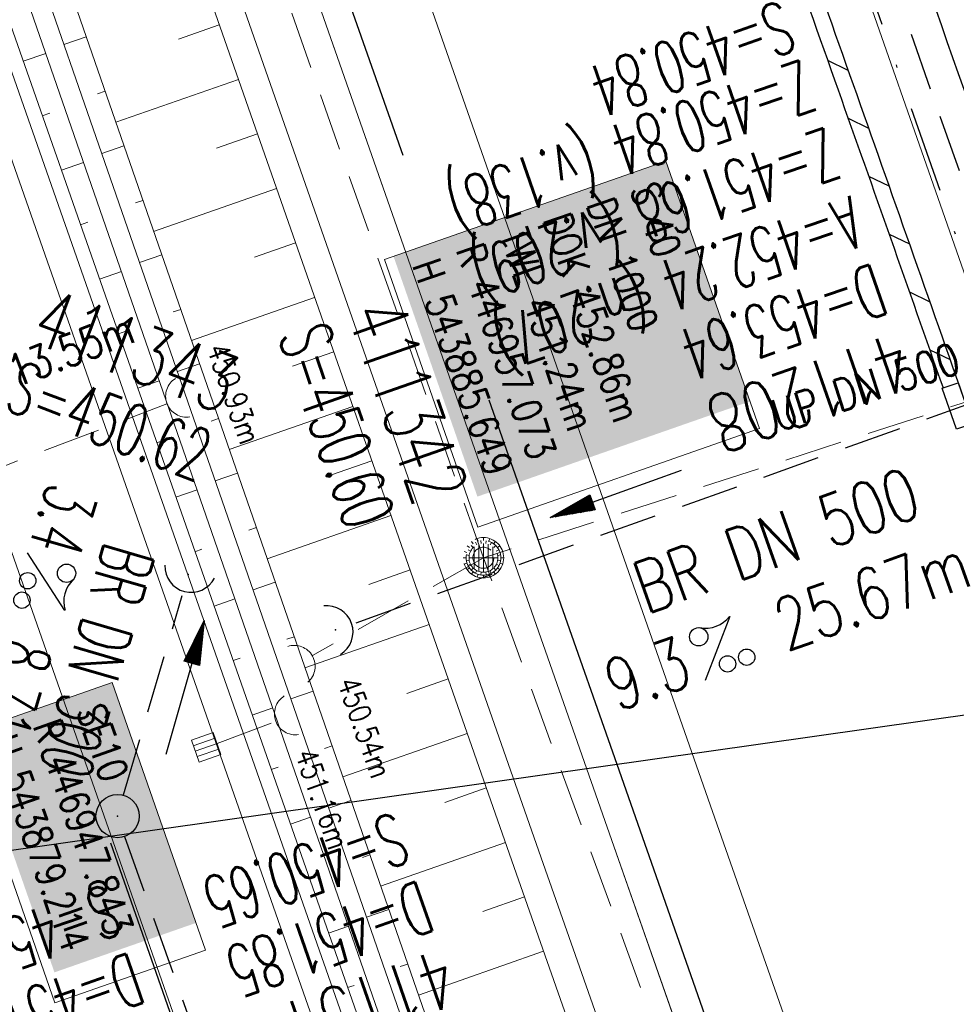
# Model space of a CAD drawing. Extents: x 446577 to 447240, y 443630 to 444842.
# Tile 17 of 71: x 446941 to 446974, y 443870 to 443904. Entities that reach past the tile are written whole.
import ezdxf
from ezdxf.enums import TextEntityAlignment as Align

# ---------------------------------------------------------------- set-up
doc = ezdxf.new("R2010")
doc.units = 0
doc.header["$LTSCALE"] = 2
doc.header["$MEASUREMENT"] = 0
for name, pattern in [('AUSGEZOGEN', [0]), ('GESTRICH-X2', [1.5, 1, -0.5]), ('STRICHPT-X3', [3, 1.5, -0.75, 0, -0.75])]:
    doc.linetypes.add(name, pattern=pattern)
doc.layers.get('0').update_dxf_attribs({"linetype": 'AUSGEZOGEN'})
for name, color, linetype in [('200_ACHSEN', 7, 'CONTINUOUS'), ('ACHSE', 250, 'STRICHPT-X3'), ('Beschriftung', 7, 'CONTINUOUS'), ('FBR', 8, 'CONTINUOUS'), ('GLOBAL', 7, 'CONTINUOUS'), ('Hintergrund', 7, 'CONTINUOUS'), ('Hintergrundplan', 7, 'CONTINUOUS'), ('KANAL', 7, 'GESTRICH-X2'), ('PFEIL', 7, 'CONTINUOUS'), ('Planeinteilung', 6, 'CONTINUOUS'), ('RAHMEN', 250, 'AUSGEZOGEN'), ('SCHACHTNR', 6, 'CONTINUOUS'), ('SCHLITZRINNE', 8, 'AUSGEZOGEN'), ('SCHSYMBOL', 7, 'AUSGEZOGEN'), ('STRASSE', 8, 'CONTINUOUS'), ('TEXTO', 4, 'CONTINUOUS'), ('TEXTU', 4, 'CONTINUOUS')]:
    doc.layers.add(name, color=color, linetype=linetype)
doc.styles.add('11', font='txt_____.ttf', dxfattribs={"width": 0.8, "height": 1})
doc.styles.add('6', font='txt_____.ttf', dxfattribs={"width": 0.8, "height": 1})
doc.styles.add('8', font='txt_____.ttf', dxfattribs={"width": 0.8, "height": 1})
doc.styles.add('ROMANS', font='romans.shx', dxfattribs={"width": 0.8})

# ---------------------------------------------------------------- blocks, each defined once
blk = doc.blocks.new('GST')
at = {"color": 0}
blk.add_circle((0, 0), 0.75, dxfattribs=at)
blk.add_point((0, 0), dxfattribs=at)
blk = doc.blocks.new('10')
blk.add_blockref('GST', (0, 0))
blk = doc.blocks.new('42')
at = {"color": 0}
blk.add_arc((-0.025, -0.311), 0.91, 12.5363, 167.4637, dxfattribs=at)
blk.add_point((0, 0), dxfattribs=at)
blk = doc.blocks.new('PROM')
blk.add_line((1.566, 1.817), (0.019, 0.015))
for centre, radius in [((0.317, 1.51), 0.317), ((0.943, 0.291), 0.283), ((1.645, 0.287), 0.283)]:
    blk.add_circle(centre, radius)
blk.add_arc((0.992, 2.682), 1.033, 239.1414, 303.3549)
blk = doc.blocks.new('PFEIL2')
at = {"color": 0}
for p, q in [((0.88, 0.002), (-2.401, -0.012)), ((0.881, -0.271), (0.879, 0.276)), ((0.879, 0.276), (2.429, 0.009)), ((0.911, 0.27), (0.879, 0.265)), ((0.965, 0.261), (0.879, 0.246)), ((1.019, 0.252), (0.879, 0.228)), ((1.073, 0.242), (0.879, 0.209)), ((1.127, 0.233), (0.879, 0.191)), ((1.181, 0.224), (0.879, 0.172)), ((1.235, 0.214), (0.879, 0.154)), ((1.289, 0.205), (0.879, 0.135)), ((1.343, 0.196), (0.879, 0.117)), ((1.397, 0.187), (0.879, 0.098)), ((1.451, 0.177), (0.879, 0.08)), ((1.505, 0.168), (0.879, 0.061)), ((1.559, 0.159), (0.88, 0.043)), ((1.613, 0.149), (0.88, 0.024)), ((1.668, 0.14), (0.88, 0.006)), ((1.722, 0.131), (0.88, -0.013)), ((1.776, 0.121), (0.88, -0.031)), ((1.83, 0.112), (0.88, -0.05)), ((1.884, 0.103), (0.88, -0.068)), ((1.938, 0.094), (0.88, -0.087)), ((1.992, 0.084), (0.88, -0.105)), ((2.046, 0.075), (0.88, -0.124)), ((2.1, 0.066), (0.88, -0.142)), ((2.154, 0.056), (0.88, -0.161)), ((2.208, 0.047), (0.88, -0.179)), ((2.262, 0.038), (0.881, -0.198)), ((2.316, 0.029), (0.881, -0.216)), ((2.37, 0.019), (0.881, -0.235)), ((2.424, 0.01), (0.881, -0.253)), ((2.429, 0.009), (0.881, -0.271))]:
    blk.add_line(p, q, dxfattribs=at)
blk = doc.blocks.new('1135420')
at = {"layer": 'RAHMEN'}
blk.add_line((950, 5), (950, 415), dxfattribs=at)
blk = doc.blocks.new('SK-quadrat Rand')
at = {"color": 18, "lineweight": 9, "true_color": 0x000000}
for p, q in [((-0.4, 0.8), (-0.4, 0)), ((-0.4, 0.8), (0.4, 0.8)), ((-0.2, 0.8), (-0.2, 0)), ((0, 0.8), (0, 0)), ((0.2, 0.8), (0.2, 0)), ((0.4, 0.8), (0.4, 0)), ((-0.4, 0), (0.4, 0))]:
    blk.add_line(p, q, dxfattribs=at)
blk = doc.blocks.new('Ein-_Auslauf')
at = {"color": 18, "lineweight": 9, "true_color": 0x000000}
blk.add_lwpolyline([(-0.700676, -0.583948, -0.816874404), (0.724419, -0.589597)], format="xyb", dxfattribs=at)
blk = doc.blocks.new('Muldenschacht')
at = {"color": 18, "lineweight": 9, "true_color": 0x000000}
for p, q in [((0.001513, 0.703679), (0.001513, 0.603579)), ((-0.484382, 0.356002), (-0.565365, 0.41484)), ((-0.350626, 0.358645), (-0.421053, 0.429778)), ((-0.351511, 0.488874), (-0.410348, 0.569857)), ((-0.228204, 0.447647), (-0.274147, 0.536581)), ((-0.215015, 0.669384), (-0.184082, 0.574183)), ((-0.096655, 0.595502), (-0.080293, 0.496748)), ((0.001562, 0.503479), (0.001464, -0.497521)), ((0.093794, 0.596447), (0.078414, 0.497536)), ((0.218041, 0.669384), (0.187109, 0.574183)), ((0.271415, 0.539517), (0.226431, 0.450094)), ((0.413374, 0.569857), (0.354537, 0.488874)), ((0.425748, 0.42812), (0.355042, 0.357263)), ((0.568391, 0.41484), (0.487409, 0.356002)), ((-0.599087, 0.002979), (-0.699187, 0.002979)), ((-0.569691, 0.188574), (-0.664892, 0.219507)), ((-0.492399, 0.083917), (-0.591181, 0.100105)), ((-0.444073, 0.230912), (-0.53319, 0.276499)), ((0.502013, 0.002979), (-0.498987, 0.002979)), ((0.474843, 0.165641), (-0.471817, 0.165641)), ((0.38186, 0.328304), (-0.378834, 0.328304)), ((0.447803, 0.22953), (0.537061, 0.27484)), ((0.4959, 0.080963), (0.594778, 0.096559)), ((0.572718, 0.188574), (0.667918, 0.219507)), ((0.602083, 0.008988), (0.702178, 0.00999)), ((-0.569691, -0.182617), (-0.664892, -0.21355)), ((-0.493148, -0.073251), (-0.59208, -0.088497)), ((-0.445326, -0.222488), (-0.534694, -0.267581)), ((0.474843, -0.159684), (-0.471817, -0.159684)), ((0.38186, -0.322346), (-0.378834, -0.322346)), ((0.446654, -0.225822), (0.535682, -0.271583)), ((0.496174, -0.073247), (0.595107, -0.088493)), ((0.572718, -0.182617), (0.667918, -0.21355)), ((-0.484382, -0.350045), (-0.565365, -0.408882)), ((-0.352742, -0.35058), (-0.423593, -0.421292)), ((-0.351511, -0.482917), (-0.410348, -0.5639)), ((-0.228006, -0.441793), (-0.273909, -0.530747)), ((-0.184082, -0.568226), (-0.215015, -0.663427)), ((-0.079489, -0.490923), (-0.095689, -0.589704)), ((0.001513, -0.597621), (0.001513, -0.697721)), ((0.079714, -0.491374), (0.095355, -0.590245)), ((0.187109, -0.568226), (0.218041, -0.663427)), ((0.271696, -0.533418), (0.226665, -0.444019)), ((0.354537, -0.482917), (0.413374, -0.5639)), ((0.426841, -0.421069), (0.355953, -0.350395)), ((0.487409, -0.350045), (0.568391, -0.408882))]:
    blk.add_line(p, q, dxfattribs=at)
for radius in [0.7007, 0.6006, 0.5005]:
    blk.add_circle((0.001513, 0.002979), radius, dxfattribs=at)

msp = doc.modelspace()

# ---------------------------------------------------------------- linework, layer by layer
at = {"layer": '200_ACHSEN', "color": 8, "lineweight": 9, "true_color": 0x7f7f7f}
msp.add_lwpolyline([(446877.093, 444209.207, -0.004255), (446885.419, 444176.323, 0.024318), (446940.471, 443990.561), (446963.136, 443925.819), (447048.746, 443681.27)], format="xyb", dxfattribs=at)
msp.add_lwpolyline([(446877.093, 444209.207, -0.004255), (446885.419, 444176.323, 0.024318), (446940.471, 443990.561), (446963.136, 443925.819), (447048.746, 443681.27)], format="xyb", dxfattribs=at)
at = {"layer": 'ACHSE', "flags": 128}
msp.add_lwpolyline([(446785.2, 444812.39), (446790.978, 444771.625), (446798.52, 444718.411), (446808.52, 444647.862), (446822.553, 444548.851), (446833.078, 444474.594), (446836.586, 444449.841), (446840.095, 444425.088), (446843.603, 444400.336), (446847.111, 444375.583), (446847.688, 444371.511), (446850.727, 444350.846), (446854.65, 444326.156), (446858.882, 444301.517), (446863.422, 444276.933), (446868.271, 444252.408), (446873.427, 444227.946), (446878.889, 444203.55), (446884.657, 444179.224), (446890.729, 444154.973), (446897.105, 444130.8), (446903.784, 444106.709), (446910.765, 444082.704), (446918.046, 444058.788), (446925.627, 444034.965), (446933.506, 444011.239), (446939.848, 443992.83), (446941.674, 443987.611), (446949.933, 443964.015), (446958.191, 443940.418), (446966.45, 443916.822), (446974.708, 443893.225), (446979.199, 443880.392), (446999.483, 443822.435), (447024.259, 443751.646), (447041.503, 443702.373)], dxfattribs=at)
at = {"layer": 'Beschriftung', "color": 18, "lineweight": 9, "true_color": 0x000000}
for points in [[(446963.609, 443898.833), (446966.846, 443889.565), (446957.091, 443886.157), (446953.854, 443895.425), (446963.609, 443898.833)], [(446944.421, 443880.769), (446947.658, 443871.502), (446942.434, 443869.677), (446939.197, 443878.945), (446944.421, 443880.769)]]:
    msp.add_lwpolyline(points, close=True, dxfattribs=at)
at = {"layer": 'FBR'}
for points in [[(446906.283, 444163.064, 0.003557), (446913.219, 444136.335, 0.004717), (446918.783, 444116.265, 0.000024), (446923.206, 444100.879, 0.003676), (446923.236, 444100.778, 0.000171), (446925.25, 444094.15, 0.000048), (446932.443, 444070.518, 0.000065), (446938.908, 444049.294, 0.003486), (446939.03, 444048.902, 0.003745), (446939.222, 444048.317, 0.000068), (446950.069, 444016.112, 0.000011), (446956.461, 443997.144, 0.001698), (446956.504, 443997.019, 0.000349), (446956.714, 443996.41, 0.000013), (446962.54, 443979.58, 0.000005), (446967.365, 443965.643, 0.00002), (446968.622, 443962.013, 0.001124), (446976.568, 443939.234, -0.000431), (446996.335, 443882.82)], [(446925.215, 444042.892, 0.0017), (446930.243, 444027.436, 0.003935), (446936.907, 444007.707, 0.000126), (446946.647, 443979.626, 0.000195), (446952.953, 443961.485, 0.000026), (446968.558, 443916.655, 0.000443), (446969.471, 443914.039, 0.00013), (446975.672, 443896.342, -0.000046), (446981.167, 443880.67, -0.00001)]]:
    msp.add_lwpolyline(points, format="xyb", dxfattribs=at)
at = {"layer": 'FBR', "flags": 128}
for points in [[(446922.792, 443989.681), (446926.871, 443977.886), (446931.015, 443966.084), (446935.147, 443954.264), (446939.223, 443942.585), (446943.33, 443930.794), (446947.457, 443919.088), (446951.592, 443907.277), (446954.489, 443899.038)], [(446957.47, 443890.561), (446959.884, 443883.697), (446961.903, 443877.94)], [(446961.903, 443877.94), (446968.147, 443860.134), (446970.628, 443852.863), (446970.799, 443852.274), (446976.341, 443836.546), (446984.571, 443813.112), (446992.782, 443789.739), (447001.122, 443765.641), (447009.39, 443742.174), (447013.083, 443731.651)]]:
    msp.add_lwpolyline(points, dxfattribs=at)
at = {"layer": 'FBR'}
msp.add_lwpolyline([(446978.811, 443777.804), (446977.838, 443779.92), (446953.977, 443847.794), (446944.372, 443875.211)], dxfattribs=at)
at = {"layer": 'Hintergrund', "color": 254, "lineweight": 18, "true_color": 0xcccccc}
for p, q in [((446948.132, 443903.549), (446946.718, 443903.054)), ((446943.515, 443903.142), (446942.748, 443902.876)), ((446941.336, 443902.29), (446942.115, 443902.563)), ((446948.792, 443901.662), (446944.545, 443900.175)), ((446944.171, 443901.253), (446943.915, 443901.164)), ((446941.997, 443900.403), (446942.255, 443900.493)), ((446949.453, 443899.774), (446948.036, 443899.278)), ((446944.826, 443899.363), (446944.059, 443899.097)), ((446942.658, 443898.515), (446943.426, 443898.784)), ((446950.114, 443897.886), (446945.856, 443896.396)), ((446945.482, 443897.473), (446945.226, 443897.385)), ((446943.32, 443896.628), (446943.574, 443896.717)), ((446950.775, 443895.999), (446949.354, 443895.501)), ((446946.137, 443895.584), (446945.37, 443895.318)), ((446943.981, 443894.74), (446944.737, 443895.005)), ((446951.435, 443894.111), (446947.167, 443892.617)), ((446946.793, 443893.694), (446946.537, 443893.606)), ((446944.642, 443892.853), (446944.893, 443892.94)), ((446952.096, 443892.223), (446950.671, 443891.725)), ((446947.448, 443891.805), (446946.681, 443891.539)), ((446945.304, 443890.965), (446946.048, 443891.226)), ((446952.757, 443890.335), (446948.478, 443888.838)), ((446948.104, 443889.915), (446947.848, 443889.827)), ((446945.965, 443889.078), (446946.211, 443889.164)), ((446953.418, 443888.448), (446951.989, 443887.948)), ((446948.759, 443888.026), (446947.992, 443887.76)), ((446946.626, 443887.19), (446947.359, 443887.447)), ((446954.078, 443886.56), (446949.789, 443885.059)), ((446949.415, 443886.136), (446949.159, 443886.048)), ((446947.288, 443885.303), (446947.53, 443885.388)), ((446954.739, 443884.672), (446953.307, 443884.171)), ((446950.07, 443884.247), (446949.303, 443883.981)), ((446947.949, 443883.415), (446948.67, 443883.668)), ((446955.4, 443882.785), (446951.1, 443881.28)), ((446950.726, 443882.357), (446950.47, 443882.269)), ((446948.61, 443881.528), (446948.849, 443881.611)), ((446956.06, 443880.897), (446954.625, 443880.395)), ((446951.381, 443880.468), (446950.614, 443880.202)), ((446949.271, 443879.64), (446949.981, 443879.889)), ((446956.721, 443879.009), (446952.411, 443877.5)), ((446952.037, 443878.578), (446951.781, 443878.489)), ((446949.933, 443877.753), (446950.167, 443877.835)), ((446957.382, 443877.121), (446955.943, 443876.618)), ((446952.692, 443876.689), (446951.925, 443876.422)), ((446950.594, 443875.865), (446951.292, 443876.11)), ((446958.043, 443875.234), (446953.722, 443873.721)), ((446953.348, 443874.799), (446953.092, 443874.71)), ((446951.255, 443873.978), (446951.486, 443874.059)), ((446958.705, 443873.347), (446957.263, 443872.84)), ((446954.003, 443872.91), (446953.236, 443872.643)), ((446951.917, 443872.09), (446952.603, 443872.331)), ((446959.368, 443871.46), (446955.034, 443869.937)), ((446954.659, 443871.02), (446954.403, 443870.931)), ((446952.578, 443870.203), (446952.805, 443870.282))]:
    msp.add_line(p, q, dxfattribs=at)
for points in [[(446877.093, 444209.207, -0.004255), (446885.419, 444176.323, 0.024318), (446940.471, 443990.561), (446963.136, 443925.819), (447048.746, 443681.27)], [(446890.939, 444034.995, -0.42086), (446890.708, 444035.656), (446891.162, 444035.815, -0.401798), (446898.37, 444032.55, -0.019269), (446898.518, 444032.135), (446901.858, 444021.384), (446903.381, 444016.626), (446904.951, 444011.886), (446906.569, 444007.16), (446944.261, 443898.514), (446957.371, 443860.723), (446959.01, 443855.999), (446960.653, 443851.278), (446962.3, 443846.557), (446963.949, 443841.837), (446965.602, 443837.119), (446967.259, 443832.401), (446971.826, 443819.399, -0.068029), (446972.95, 443813.906, -0.048999), (446972.821, 443809.861, 0.113451), (446973.74, 443800.844), (446974.005, 443800.128)], [(446887.998, 444035.855, -0.019083), (446889.67, 444031.608), (446966.999, 443810.897)], [(446887.998, 444035.855, 0.213062), (446891.618, 444032.564, -0.23303), (446895.405, 444028.849), (446968.148, 443821.225, -0.227664), (446967.574, 443816.061, 0.227694), (446966.999, 443810.897)], [(446973.349, 443799.885), (446973.08, 443800.61, -0.113568), (446972.127, 443809.952, 0.117419), (446971.165, 443819.167), (446966.599, 443832.169), (446964.942, 443836.887), (446963.288, 443841.606), (446961.639, 443846.326), (446959.992, 443851.047), (446958.349, 443855.769), (446956.71, 443860.493), (446943.6, 443898.284), (446905.907, 444006.932), (446904.288, 444011.662), (446902.715, 444016.409), (446901.19, 444021.173), (446897.85, 444031.928, 0.424353), (446891.428, 444035.166), (446890.939, 444034.995)], [(446972.327, 443799.54), (446971.817, 443801.014, -0.118953), (446970.944, 443810.837, 0.125853), (446970.139, 443820.08), (446895.836, 444032.155, 0.414457), (446892.006, 444033.994, -0.054822), (446891.651, 444033.929, -0.20187), (446890.439, 444034.34)], [(446922.662, 443965.119), (446924.185, 443960.355), (446925.683, 443955.582), (446926.968, 443950.734), (446928.644, 443946.023), (446930.225, 443941.279), (446931.855, 443936.553), (446933.447, 443931.812), (446935.218, 443927.135), (446935.546, 443926.113), (446945.027, 443898.784), (446958.137, 443860.993), (446959.776, 443856.269), (446961.419, 443851.547), (446963.066, 443846.826), (446964.715, 443842.106), (446965.694, 443839.315), (446966.531, 443837.444), (446968.269, 443832.754), (446974.976, 443814.041, -0.048938)]]:
    msp.add_lwpolyline(points, format="xyb", dxfattribs=at)
for points in [[(446900.4, 444054.638), (446903.779, 444043.697), (446911.695, 444019.287), (446919.609, 443995.868), (446927.249, 443973.805), (446935.598, 443949.929), (446944.354, 443924.81), (446951.042, 443905.828), (446961.567, 443875.758), (446970.281, 443850.953), (446977.156, 443831.141), (446984.963, 443808.896), (446986.454, 443804.637)], [(446898.011, 444053.9), (446901.395, 444042.943), (446909.321, 444018.501), (446917.243, 443995.058), (446924.887, 443972.983), (446933.238, 443949.104), (446941.995, 443923.984), (446948.684, 443905), (446959.208, 443874.931), (446967.921, 443850.129), (446974.795, 443830.317), (446982.604, 443808.068), (446984.094, 443803.812)], [(446897.056, 444053.605), (446900.442, 444042.641), (446908.372, 444018.187), (446916.297, 443994.735), (446923.943, 443972.654), (446932.294, 443948.774), (446941.051, 443923.653), (446947.74, 443904.668), (446958.264, 443874.6), (446966.976, 443849.799), (446973.851, 443829.987), (446981.661, 443807.737), (446983.15, 443803.481)], [(446893.025, 444031.887), (446895.882, 444030.513), (446969.598, 443820.112), (446967.911, 443816.68)]]:
    msp.add_lwpolyline(points, dxfattribs=at)
at = {"layer": 'Hintergrundplan', "color": 254, "lineweight": 18, "true_color": 0xcccccc}
for p, q in [((446951.042, 443905.828), (446961.567, 443875.758)), ((446948.132, 443903.549), (446946.718, 443903.054)), ((446943.515, 443903.142), (446942.748, 443902.876)), ((446941.336, 443902.29), (446942.115, 443902.563)), ((446948.792, 443901.662), (446944.545, 443900.175)), ((446944.171, 443901.253), (446943.915, 443901.164)), ((446941.997, 443900.403), (446942.255, 443900.493)), ((446949.453, 443899.774), (446948.036, 443899.278)), ((446944.826, 443899.363), (446944.059, 443899.097)), ((446942.658, 443898.515), (446943.426, 443898.784)), ((446950.114, 443897.886), (446945.856, 443896.396)), ((446945.482, 443897.473), (446945.226, 443897.385)), ((446943.32, 443896.628), (446943.574, 443896.717)), ((446950.775, 443895.999), (446949.354, 443895.501)), ((446946.137, 443895.584), (446945.37, 443895.318)), ((446943.981, 443894.74), (446944.737, 443895.005)), ((446951.435, 443894.111), (446947.167, 443892.617)), ((446946.793, 443893.694), (446946.537, 443893.606)), ((446944.642, 443892.853), (446944.893, 443892.94)), ((446952.096, 443892.223), (446950.671, 443891.725)), ((446947.448, 443891.805), (446946.681, 443891.539)), ((446945.304, 443890.965), (446946.048, 443891.226)), ((446952.757, 443890.335), (446948.478, 443888.838)), ((446948.104, 443889.915), (446947.848, 443889.827)), ((446945.965, 443889.078), (446946.211, 443889.164)), ((446953.418, 443888.448), (446951.989, 443887.948)), ((446948.759, 443888.026), (446947.992, 443887.76)), ((446946.626, 443887.19), (446947.359, 443887.447)), ((446954.078, 443886.56), (446949.789, 443885.059)), ((446949.415, 443886.136), (446949.159, 443886.048)), ((446947.288, 443885.303), (446947.53, 443885.388)), ((446954.739, 443884.672), (446953.307, 443884.171)), ((446950.07, 443884.247), (446949.303, 443883.981)), ((446947.949, 443883.415), (446948.67, 443883.668)), ((446955.4, 443882.785), (446951.1, 443881.28)), ((446950.726, 443882.357), (446950.47, 443882.269)), ((446948.61, 443881.528), (446948.849, 443881.611)), ((446956.06, 443880.897), (446954.625, 443880.395)), ((446951.381, 443880.468), (446950.614, 443880.202)), ((446949.271, 443879.64), (446949.981, 443879.889)), ((446956.721, 443879.009), (446952.411, 443877.5)), ((446952.037, 443878.578), (446951.781, 443878.489)), ((446949.933, 443877.753), (446950.167, 443877.835)), ((446957.382, 443877.121), (446955.943, 443876.618)), ((446952.692, 443876.689), (446951.925, 443876.422)), ((446950.594, 443875.865), (446951.292, 443876.11)), ((446961.567, 443875.758), (446970.281, 443850.953)), ((446958.043, 443875.234), (446953.722, 443873.721)), ((446953.348, 443874.799), (446953.092, 443874.71)), ((446951.255, 443873.978), (446951.486, 443874.059)), ((446958.705, 443873.347), (446957.263, 443872.84)), ((446954.003, 443872.91), (446953.236, 443872.643)), ((446951.917, 443872.09), (446952.603, 443872.331)), ((446959.368, 443871.46), (446955.034, 443869.937)), ((446954.659, 443871.02), (446954.403, 443870.931)), ((446952.578, 443870.203), (446952.805, 443870.282))]:
    msp.add_line(p, q, dxfattribs=at)
for points in [[(446877.093, 444209.207, -0.004255), (446885.419, 444176.323, 0.024318), (446940.471, 443990.561), (446963.136, 443925.819), (447048.746, 443681.27)], [(446890.939, 444034.995, -0.42086), (446890.708, 444035.656), (446891.162, 444035.815, -0.401798), (446898.37, 444032.55, -0.019269), (446898.518, 444032.135), (446901.858, 444021.384), (446903.381, 444016.626), (446904.951, 444011.886), (446906.569, 444007.16), (446944.261, 443898.514), (446957.371, 443860.723), (446959.01, 443855.999), (446960.653, 443851.278), (446962.3, 443846.557), (446963.949, 443841.837), (446965.602, 443837.119), (446967.259, 443832.401), (446971.826, 443819.399, -0.068029), (446972.95, 443813.906, -0.048999), (446972.821, 443809.861, 0.113451), (446973.74, 443800.844), (446974.005, 443800.128)], [(446887.998, 444035.855, -0.019083), (446889.67, 444031.608), (446966.999, 443810.897)], [(446887.998, 444035.855, 0.213062), (446891.618, 444032.564, -0.23303), (446895.405, 444028.849), (446968.148, 443821.225, -0.227664), (446967.574, 443816.061, 0.227694), (446966.999, 443810.897)], [(446973.349, 443799.885), (446973.08, 443800.61, -0.113568), (446972.127, 443809.952, 0.117419), (446971.165, 443819.167), (446966.599, 443832.169), (446964.942, 443836.887), (446963.288, 443841.606), (446961.639, 443846.326), (446959.992, 443851.047), (446958.349, 443855.769), (446956.71, 443860.493), (446943.6, 443898.284), (446905.907, 444006.932), (446904.288, 444011.662), (446902.715, 444016.409), (446901.19, 444021.173), (446897.85, 444031.928, 0.424353), (446891.428, 444035.166), (446890.939, 444034.995)], [(446972.327, 443799.54), (446971.817, 443801.014, -0.118953), (446970.944, 443810.837, 0.125853), (446970.139, 443820.08), (446895.836, 444032.155, 0.414457), (446892.006, 444033.994, -0.054822), (446891.651, 444033.929, -0.20187), (446890.439, 444034.34)], [(446922.662, 443965.119), (446924.185, 443960.355), (446925.683, 443955.582), (446926.968, 443950.734), (446928.644, 443946.023), (446930.225, 443941.279), (446931.855, 443936.553), (446933.447, 443931.812), (446935.218, 443927.135), (446935.546, 443926.113), (446945.027, 443898.784), (446958.137, 443860.993), (446959.776, 443856.269), (446961.419, 443851.547), (446963.066, 443846.826), (446964.715, 443842.106), (446965.694, 443839.315), (446966.531, 443837.444), (446968.269, 443832.754), (446974.976, 443814.041, -0.048938)]]:
    msp.add_lwpolyline(points, format="xyb", dxfattribs=at)
for points in [[(446868.328, 444185.205), (446873.111, 444166.018), (446874.985, 444158.358), (446879.927, 444139.165), (446884.494, 444122.164), (446890.427, 444100.813), (446894.261, 444087.543), (446899.453, 444069.992), (446907.235, 444044.791), (446915.136, 444020.426), (446923.039, 443997.041), (446930.672, 443974.996), (446939.02, 443951.126), (446947.775, 443926.009), (446954.463, 443907.029), (446964.988, 443876.958), (446973.703, 443852.147), (446980.578, 443832.335), (446988.384, 443810.097), (446997.262, 443784.726), (447004.735, 443762.992), (447021.28, 443716.04)], [(446898.011, 444053.9), (446901.395, 444042.943), (446909.321, 444018.501), (446917.243, 443995.058), (446924.887, 443972.983), (446933.238, 443949.104), (446941.995, 443923.984), (446948.684, 443905), (446959.208, 443874.931), (446967.921, 443850.129), (446974.795, 443830.317), (446982.604, 443808.068), (446984.094, 443803.812)], [(446897.056, 444053.605), (446900.442, 444042.641), (446908.372, 444018.187), (446916.297, 443994.735), (446923.943, 443972.654), (446932.294, 443948.774), (446941.051, 443923.653), (446947.74, 443904.668), (446958.264, 443874.6), (446966.976, 443849.799), (446973.851, 443829.987), (446981.661, 443807.737), (446983.15, 443803.481)], [(446893.025, 444031.887), (446895.882, 444030.513), (446969.598, 443820.112), (446967.911, 443816.68)]]:
    msp.add_lwpolyline(points, dxfattribs=at)
at = {"layer": 'KANAL'}
for p, q in [((446961.125, 443934.344), (446976.094, 443891.906)), ((446952.875, 443882.844), (446975.625, 443890.969)), ((446944.813, 443876.875), (446946.844, 443883.781)), ((446944.844, 443875.438), (446962.125, 443826.813))]:
    msp.add_line(p, q, dxfattribs=at)
at = {"layer": 'KANAL', "color": 92, "lineweight": 9, "true_color": 0x00b400}
for p, q in [((446992.505, 443896.465, 453.283), (446957.281, 443885.093, 452.86)), ((446933.662, 443885.597, 451.877), (446946.318, 443890.422, 450.929)), ((446957.281, 443885.093, 452.86), (446951.356, 443881.704, 450.535)), ((446976.133, 443833.589, 453.34), (446957.281, 443885.093, 452.86)), ((446948.052, 443878.657, 451.69), (446950.086, 443879.42, 451.162))]:
    msp.add_line(p, q, dxfattribs=at)
msp.add_polyline3d([(446957.281, 443885.093, 452.86), (446933.692, 443952.102, 452.709), (446917.405, 443998.576, 452.498), (446901.437, 444046.788, 451.974)], dxfattribs=at)
at = {"layer": 'KANAL', "color": 18, "lineweight": 18, "true_color": 0x000000}
msp.add_circle((446957.281, 443885.093), 0.364, dxfattribs=at)
at = {"layer": 'SCHLITZRINNE'}
for p, q in [((446969.208, 443902.325), (446969.915, 443901.985)), ((446969.919, 443900.318), (446970.626, 443899.978)), ((446970.629, 443898.312), (446971.335, 443897.972)), ((446971.337, 443896.306), (446972.043, 443895.966)), ((446972.042, 443894.301), (446972.748, 443893.962)), ((446972.746, 443892.298), (446973.451, 443891.958))]:
    msp.add_line(p, q, dxfattribs=at)
for points in [[(446918.666, 444051.482, 0.001942), (446927.717, 444023.784, 0.002834), (446934.101, 444004.864, 0.000005), (446941.432, 443983.537, 0.000867), (446941.474, 443983.415, 0.000084), (446947.849, 443965.085, 0.000199), (446950.544, 443957.352, 0.000027), (446955.553, 443942.997, 0.000044), (446958.667, 443934.078, 0.000101), (446962.051, 443924.393, 0.000084), (446966.153, 443912.669, 0.000975), (446970.092, 443901.486, -0.001001), (446974.031, 443890.303, -0.000525), (446977.569, 443880.16, 0.000574)], [(446958.32, 443933.395, 0.000096), (446961.53, 443924.21, 0.000084), (446965.631, 443912.486, 0.000975), (446969.571, 443901.301, -0.000924), (446973.211, 443890.973, -0.000613)]]:
    msp.add_lwpolyline(points, format="xyb", dxfattribs=at)
at = {"layer": 'SCHLITZRINNE', "flags": 128}
msp.add_lwpolyline([(446918.666, 444051.482, 0.001942), (446927.717, 444023.784, 0.002834), (446934.101, 444004.864, 0.000005), (446941.432, 443983.537, 0.000867), (446941.474, 443983.415, 0.000084), (446947.849, 443965.085, 0.000199), (446950.544, 443957.352, 0.000027), (446955.553, 443942.997, 0.000044), (446958.667, 443934.078, 0.000101), (446962.051, 443924.393, 0.000084), (446966.153, 443912.669, 0.000975), (446970.092, 443901.486, -0.001001), (446974.031, 443890.303, -0.000613), (446978.162, 443878.453, 0.000574), (446982.293, 443866.603, 0.000043), (446985.962, 443856.119, 0.000041), (446989.821, 443845.1, 0.000098), (446990.721, 443842.532, -0.000006), (447006.522, 443797.477, -0.000336), (447009.233, 443789.73, -0.000126), (447016.458, 443769.022)], format="xyb", dxfattribs=at)
at = {"layer": 'SCHSYMBOL'}
msp.add_lwpolyline([(446973.732, 443891.156), (446974.229, 443889.737), (446973.679, 443889.545), (446973.182, 443890.963)], close=True, dxfattribs=at)
at = {"layer": 'STRASSE', "flags": 128}
msp.add_lwpolyline([(447047.154, 443891.481, 0.000765), (447038.709, 443915.867, 0.000011), (447031.122, 443937.667, 0.000037), (447028.833, 443944.241, 0.000505), (447025.263, 443954.458, 0.001272), (447023.831, 443958.512, 0.019593), (447023.263, 443959.93, 0.036852), (447022.877, 443960.645, 0.017636), (447022.683, 443960.927, 0.023963), (447022.523, 443961.122, 0.015559), (447022.207, 443961.451, 0.007052), (447021.477, 443962.145, 0.015623), (447020.532, 443962.965, -0.018201), (447019.725, 443963.673, -0.015596), (447019.585, 443963.813, -0.003258), (447018.943, 443964.509, -0.043133), (447018.589, 443964.972, -0.02652), (447018.123, 443965.798)], format="xyb", dxfattribs=at)

# ---------------------------------------------------------------- block references
at = {"layer": 'KANAL'}
for name, p, rotation in [('Ein-_Auslauf', (446946.318, 443890.422), 110.5622039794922), ('Muldenschacht', (446957.281, 443885.093), 270), ('Ein-_Auslauf', (446951.356, 443881.704), 299.7627319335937), ('Ein-_Auslauf', (446950.086, 443879.42), 110.5622039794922), ('SK-quadrat Rand', (446948.052, 443878.657), 109.3053680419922)]:
    msp.add_blockref(name, p, dxfattribs=dict(at, rotation=rotation))
at = {"layer": 'PFEIL'}
for p, rotation in [((446961.886, 443887.31), 199.609500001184), ((446946.937, 443880.589), 73.71589999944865)]:
    msp.add_blockref('PFEIL2', p, dxfattribs=dict(at, rotation=rotation))
at = {"layer": 'Planeinteilung', "linetype": 'Continuous', "rotation": 278.0670990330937}
msp.add_blockref('1135420', (446577.279, 444782.92), dxfattribs=at)
at = {"layer": 'SCHSYMBOL'}
for name, p, rotation in [('42', (446947.051, 443884.509), 165.4928603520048), ('42', (446952.157, 443882.598), 289.2891999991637), ('10', (446944.608, 443876.146), 289.2891999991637)]:
    msp.add_blockref(name, p, dxfattribs=dict(at, rotation=rotation))
at = {"layer": 'TEXTU'}
for p, rotation in [((446941.478, 443885.283), 253.7158999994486), ((446964.951, 443880.826), 19.609500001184)]:
    msp.add_blockref('PROM', p, dxfattribs=dict(at, rotation=rotation))

# ---------------------------------------------------------------- texts
at = {"layer": 'Beschriftung', "color": 18, "true_color": 0x000000, "char_height": 1, "attachment_point": 1, "rotation": 289.2551, "line_spacing_factor": 0.959981, "style": '8', "bg_fill": 1, "box_fill_scale": 1.5, "bg_fill_color": 256, "bg_fill_true_color": 11599800, "bg_fill_transparency": 0}
for s, insert in [('S 40^JDN 1000^JDOK 452.86m^JTWL 451.24m^JR 446957.073^JH 543885.649', (446963.302, 443898.196)), ('SE10^JR 446947.843^JH 543879.214', (446944.114, 443880.133))]:
    msp.add_mtext(s, dxfattribs=dict(at, insert=insert))
at = {"layer": 'Beschriftung', "color": 92, "true_color": 0x00b400, "insert": (446967.161, 443890.503), "char_height": 1.1, "attachment_point": 1, "rotation": 17.8936, "line_spacing_factor": 0.959981, "style": '6'}
msp.add_mtext('UP DN 500/ 37.01m', dxfattribs=at)
at = {"layer": 'GLOBAL', "color": 92, "true_color": 0x00b400, "insert": (446932.99, 443889.074), "char_height": 1.1, "attachment_point": 1, "rotation": 20.8689, "line_spacing_factor": 0.959981, "style": '6'}
msp.add_mtext('MP DN 200/ 13.55m', dxfattribs=at)
at = {"layer": 'KANAL', "color": 18, "true_color": 0x000000, "char_height": 0.75, "attachment_point": 1, "rotation": 289.3525, "line_spacing_factor": 0.959981, "style": '11'}
for s, insert in [('450.93m', (446948.395, 443892.596)), ('450.54m', (446952.931, 443881.029)), ('451.16m', (446951.457, 443878.553))]:
    msp.add_mtext(s, dxfattribs=dict(at, insert=insert))
at = {"layer": 'SCHACHTNR', "style": 'ROMANS'}
for s, height, rotation, width, p in [('S=450.84', 1.8, 199.2892, 0.6, (446967.625, 443904.412)), ('Z=450.84 (v.138)', 1.8, 199.2892, 0.6, (446968.34, 443902.366)), ('Z=451.68 (v.209)', 1.8, 199.2892, 0.6, (446969.183, 443900.022)), ('A=452.24 (n.207)', 1.8, 199.2892, 0.6, (446969.996, 443897.647)), ('D=453.64', 1.8, 199.2892, 0.6, (446970.808, 443895.304)), ('411343', 2, 339.3763, 0.7, (446941.523, 443892.593)), ('411342', 2, 289.2892, 0.7, (446952.531, 443893.589)), ('S=450.60', 1.8, 289.2892, 0.6, (446950.156, 443892.776)), ('411208', 2, 199.2892, 0.7, (446971.652, 443892.929)), ('S=450.62', 1.8, 339.3763, 0.6, (446940.622, 443890.251)), ('S=450.65', 1.8, 199.2892, 0.6, (446954.24, 443876.3)), ('S=451.30', 1.8, 199.2892, 0.6, (446944.253, 443873.809)), ('D=451.85', 1.8, 199.2892, 0.6, (446955.083, 443873.925)), ('D=451.75', 1.8, 199.2892, 0.6, (446945.065, 443871.434)), ('411344', 2, 199.2892, 0.7, (446955.896, 443871.581))]:
    msp.add_text(s, height=height, rotation=rotation, dxfattribs=dict(at, width=width)).set_placement(p)
at = {"layer": 'TEXTO', "style": 'ROMANS'}
for s, rotation, width, p in [('BR DN 500', 19.6095, 0.75, (446967.74, 443884.851)), ('BR DN 300', 253.7159, 0.6, (446943.023, 443881.764))]:
    msp.add_text(s, height=1.8, rotation=rotation, dxfattribs=dict(at, width=width)).set_placement(p, align=Align.CENTER)
at = {"layer": 'TEXTU', "style": 'ROMANS'}
for s, rotation, width, p in [('3.4', 253.7159, 0.6, (446942.196, 443887.745)), ('25.67m', 19.6095, 0.75, (446967.779, 443881.841)), ('8.71m', 253.7159, 0.6, (446940.633, 443882.401)), ('9.3', 19.6095, 0.75, (446961.904, 443879.747))]:
    msp.add_text(s, height=1.8, rotation=rotation, dxfattribs=dict(at, width=width)).set_placement(p)

doc.saveas('drawing.dxf')
